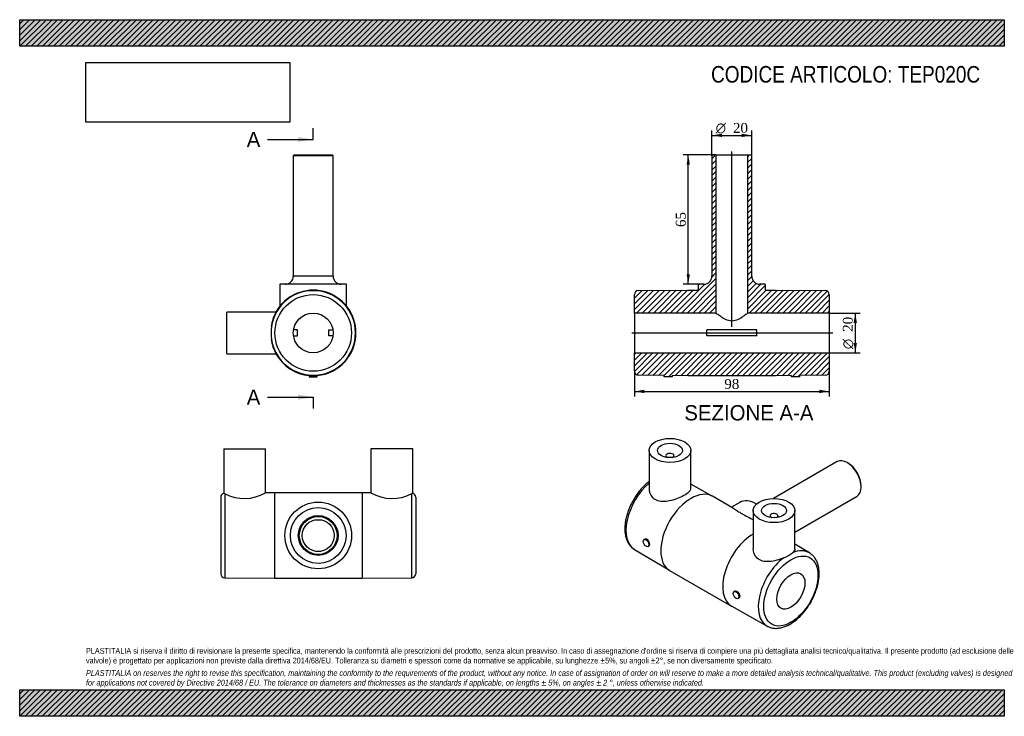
# Model space of a CAD drawing. Header units: millimetres. Extents: x 0 to 495, y 0 to 350.
import ezdxf
from ezdxf.enums import TextEntityAlignment as Align
from ezdxf.lldxf.tags import DXFTag

# ---------------------------------------------------------------- set-up
doc = ezdxf.new("R2010")
doc.units = ezdxf.units.MM
doc.header["$LTSCALE"] = 1.666667
for name, color, linetype in [('Default', 7, 'Continuous'), ('DV4_Default', 7, 'Continuous'), ('TEP020C', 7, 'Continuous')]:
    doc.layers.add(name, color=color, linetype=linetype)
doc.styles.add('SEACAD_Solid_Edge_ANSI', font='seans.ttf')
doc.styles.add('SEACAD_Solid_Edge_ANSI1_Symbols', font='semeca1.ttf')
doc.styles.add('SEACAD_Times_New_Roman', font='times.ttf')
tags = doc.linetypes.add('CENTER2', pattern=[28.575, 19.05, -3.175, 3.175, -3.175]).pattern_tags.tags
tags[10:11] = [DXFTag(74, 4), DXFTag(75, 0), DXFTag(340, '0'), DXFTag(46, 0.0), DXFTag(50, 0.0), DXFTag(44, 0.0), DXFTag(45, 0.0)]
tags[8:9] = [DXFTag(74, 4), DXFTag(75, 0), DXFTag(340, '0'), DXFTag(46, 0.0), DXFTag(50, 0.0), DXFTag(44, 0.0), DXFTag(45, 0.0)]
tags[6:7] = [DXFTag(74, 4), DXFTag(75, 0), DXFTag(340, '0'), DXFTag(46, 0.0), DXFTag(50, 0.0), DXFTag(44, 0.0), DXFTag(45, 0.0)]
tags[4:5] = [DXFTag(74, 4), DXFTag(75, 0), DXFTag(340, '0'), DXFTag(46, 0.0), DXFTag(50, 0.0), DXFTag(44, 0.0), DXFTag(45, 0.0)]
doc.dimstyles.new('ANSImm', dxfattribs={"dimtxt": 5, "dimasz": 5, "dimexe": 2.5, "dimexo": 0, "dimgap": 1.25, "dimtad": 1, "dimdsep": 46, "dimtxsty": 'SEACAD_Times_New_Roman', "dimblk1": '_SE_FILLED', "dimblk2": '_SE_FILLED', "dimsah": 1, "dimcen": 2.5, "dimazin": 0, "dimtfac": 0.85, "dimtdec": 3, "dimtofl": 0, "dimtmove": 0, "dimatfit": 3, "dimfxl": 1, "dimarcsym": 0})
picture_1 = doc.add_image_def('image1.jpg', size_in_pixel=(4302, 1260))

# ---------------------------------------------------------------- blocks, each defined once
blk = doc.blocks.new('SE')
at = {"layer": 'TEP020C', "color": 7, "linetype": 'Continuous'}
for p, q in [((102.57, 134.35), (123.57, 134.35)), ((102.57, 134.35), (102.57, 112.04)), ((123.57, 112.3), (123.57, 134.35)), ((197.57, 134.35), (176.57, 134.35)), ((176.57, 134.35), (176.57, 112.3)), ((197.57, 112.04), (197.57, 134.35)), ((101.07, 110.1), (101.07, 71.6)), ((103.05, 111.87), (103.05, 69.6)), ((128.05, 112.35), (123.56, 112.31)), ((128.05, 112.35), (128.05, 69.35)), ((172.09, 112.35), (128.05, 112.35)), ((172.09, 112.35), (172.09, 69.35)), ((176.57, 112.31), (172.09, 112.35)), ((197.09, 69.6), (197.09, 111.87)), ((199.07, 110.1), (199.07, 71.6)), ((148.72, 98.74), (151.41, 98.74)), ((148.72, 82.97), (151.41, 82.97)), ((103.05, 69.6), (128.05, 69.35)), ((128.05, 69.35), (172.09, 69.35)), ((172.09, 69.35), (197.09, 69.6))]:
    blk.add_line(p, q, dxfattribs=at)
for radius in [16.75, 14, 10, 9.5, 8]:
    blk.add_circle((150.07, 90.85), radius, dxfattribs=at)
for centre, radius, start, end in [((103.07, 110.1), 2, 104.3948, 180), ((101.99, 109.65), 2.45, 64.5851, 76.4896), ((112.91, 130.66), 21.22, 242.2989, 300.148), ((187.22, 130.66), 21.22, 239.852, 297.7011), ((198.14, 109.65), 2.45, 103.5104, 115.4149), ((197.07, 110.1), 2, 0, 75.6092), ((103.07, 71.6), 2, 180, 269.4271), ((197.07, 71.6), 2, 270.5729, 0)]:
    blk.add_arc(centre, radius, start, end, dxfattribs=at)
blk = doc.blocks.new('SE1')
at = {"layer": 'TEP020C', "color": 7, "linetype": 'Continuous'}
for p, q in [((316.41, 133.57), (316.41, 114.33)), ((324.91, 130.95), (324.91, 130.15)), ((328.91, 130.15), (328.91, 130.95)), ((337.41, 114.46), (337.41, 133.57)), ((411, 127.94), (378.92, 109.42)), ((416.36, 127.24), (416, 127.44)), ((348.17, 110.6), (337.41, 116.64)), ((423.08, 115.2), (423.08, 115.6)), ((358.87, 104.42), (348.25, 110.55)), ((389.73, 92.56), (421, 110.62)), ((362.02, 107.45), (357.82, 105.03)), ((368.73, 103.36), (368.73, 84.25)), ((377.23, 100.74), (377.23, 99.94)), ((381.23, 99.94), (381.23, 100.74)), ((389.73, 84.12), (389.73, 103.36)), ((314.36, 89.03), (313.89, 88.76)), ((315.89, 85.29), (316.34, 85.55)), ((397.02, 82.11), (389.73, 86.43)), ((309.12, 83.78), (326.68, 73.36)), ((326.75, 73.31), (357.89, 55.34)), ((359.59, 62.89), (359.14, 62.63)), ((361.14, 59.17), (361.61, 59.44)), ((357.97, 55.29), (375.77, 45.3))]:
    blk.add_line(p, q, dxfattribs=at)
blk.add_arc((378.84, 93.86), 15.17, 290.2745, 309.7255, dxfattribs=at)
for centre, major_axis in [((326.91, 133.57), (10.5, 0)), ((326.91, 133.57), (6.25, 0)), ((379.23, 103.36), (-10.5, 0)), ((379.23, 103.36), (-6.25, 0)), ((314.89, 87.03), (-1, 1.73)), ((387.72, 62.94), (-9.63, -16.67)), ((387.72, 62.94), (-5, -8.66)), ((360.14, 60.9), (1, -1.73))]:
    blk.add_ellipse(centre, major_axis=major_axis, ratio=0.57735, dxfattribs=at)
for centre, major_axis, start_param, end_param in [((326.91, 130.95), (2, 0), 0, 4.078241), ((326.91, 130.95), (2, 0), 5.346537, 6.283185), ((416, 119.28), (-5, 8.66), 3.141593, 6.283185), ((416.36, 119.48), (4.75, -8.23), 0.785398, 2.356194), ((319.82, 102.14), (-10.62, -18.4), 4.156252, 6.276114), ((337.5, 91.93), (-10.75, -18.62), 3.141593, 6.283185), ((370.4, 92.95), (-8.38, 14.51), 5.498151, 6.283185), ((379.23, 100.74), (-2, 0), 2.204945, 6.283185), ((379.23, 100.74), (-2, 0), 0, 0.936648), ((368.64, 73.95), (-10.75, -18.62), 3.920909, 6.283185), ((386.32, 63.75), (-10.62, -18.4), 4.075223, 6.289604), ((386.32, 63.75), (-10.62, -18.4), 3.132397, 3.778759), ((368.64, 73.95), (-10.75, -18.62), 0, 0.007071)]:
    blk.add_ellipse(centre, major_axis=major_axis, ratio=0.57735, start_param=start_param, end_param=end_param, dxfattribs=at)
for points, knots in [([(316.41, 117.95), (316.4, 117.95), (316.08, 117.7), (315.44, 117.18), (314.52, 116.36), (313.61, 115.49), (312.74, 114.56), (311.89, 113.59), (311.07, 112.57), (310.29, 111.51), (309.54, 110.42), (308.83, 109.3), (308.17, 108.15), (307.54, 106.98), (306.97, 105.78), (306.44, 104.58), (305.97, 103.36), (305.55, 102.14), (305.18, 100.92), (304.87, 99.7), (304.62, 98.49), (304.43, 97.29), (304.3, 96.11), (304.23, 94.94), (304.22, 93.8), (304.28, 92.69), (304.4, 91.62), (304.59, 90.58), (304.85, 89.59), (305.17, 88.65), (305.55, 87.77), (305.99, 86.94), (306.5, 86.18), (307.05, 85.49), (307.66, 84.86), (308.31, 84.32), (308.82, 83.95), (309.08, 83.81), (309.12, 83.79)], [0.0692694, 0.0692694, 0.0692694, 0.0692694, 0.069895, 0.0974451, 0.1249613, 0.1524415, 0.1798868, 0.2073003, 0.2346863, 0.2620501, 0.2893976, 0.3167347, 0.3440678, 0.3714032, 0.3987452, 0.4261003, 0.4534749, 0.4808754, 0.508308, 0.5357786, 0.5632921, 0.5908526, 0.6184619, 0.6461191, 0.6738185, 0.7015484, 0.7292823, 0.7569816, 0.7845981, 0.8120727, 0.83934, 0.8663373, 0.8930159, 0.9193527, 0.9453561, 0.9710674, 0.9965561, 1, 1, 1, 1]), ([(316.41, 114.33), (316.41, 113.72), (316.49, 113.11), (316.94, 111.58), (317.42, 110.72), (318.8, 109.29), (319.68, 108.75), (322.72, 107.75), (325.23, 107.95), (328.87, 108.89), (330.1, 109.31), (332.35, 110.23), (333.42, 110.76), (335.2, 111.78), (335.94, 112.3), (336.98, 113.27), (337.29, 113.73), (337.4, 114.27), (337.41, 114.36), (337.41, 114.46)], [0.0853224, 0.0853224, 0.0853224, 0.0853224, 0.125, 0.125, 0.1875, 0.1875, 0.25, 0.25, 0.375, 0.375, 0.4375, 0.4375, 0.5, 0.5, 0.5625, 0.5625, 0.625, 0.625, 0.6384202, 0.6384202, 0.6384202, 0.6384202]), ([(358.86, 104.43), (358.91, 104.4), (358.96, 104.37), (359.41, 104.1), (359.89, 103.79), (361.06, 103.04), (361.77, 102.61), (363.39, 101.67), (364.32, 101.16), (366.27, 100.1), (367.29, 99.55), (368.44, 98.9), (368.59, 98.81), (368.74, 98.73)], [0.6830044, 0.6830044, 0.6830044, 0.6830044, 0.6875, 0.6875, 0.71875, 0.71875, 0.75, 0.75, 0.78125, 0.78125, 0.8125, 0.8125, 0.8171065, 0.8171065, 0.8171065, 0.8171065]), ([(316.34, 85.55), (316.34, 85.56), (316.34, 85.56), (316.58, 85.7), (316.72, 86.03), (316.71, 86.9), (316.57, 87.42), (316.08, 88.35), (315.73, 88.74), (315, 89.16), (314.63, 89.19), (314.35, 89.03)], [0.2480801, 0.2480801, 0.2480801, 0.2480801, 0.25, 0.25, 0.375, 0.375, 0.5, 0.5, 0.625, 0.625, 0.7481698, 0.7481698, 0.7481698, 0.7481698]), ([(384.1, 79.63), (382.98, 79.15), (381.8, 78.72), (379.35, 78.04), (378.12, 77.81), (375.72, 77.65), (374.56, 77.73), (372.45, 78.31), (371.52, 78.81), (369.43, 80.73), (368.74, 82.51), (368.74, 84.25)], [0, 0, 0, 0, 0.0625, 0.0625, 0.125, 0.125, 0.1875, 0.1875, 0.25, 0.25, 0.3621553, 0.3621553, 0.3621553, 0.3621553]), ([(375.77, 45.32), (375.93, 45.22), (376.3, 45.01), (376.99, 44.73), (377.79, 44.47), (378.63, 44.3), (379.5, 44.2), (380.39, 44.17), (381.31, 44.23), (382.25, 44.36), (383.2, 44.57), (384.17, 44.86), (385.15, 45.23), (386.13, 45.67), (387.12, 46.19), (388.09, 46.77), (389.06, 47.43), (390.02, 48.15), (390.95, 48.92), (391.87, 49.76), (392.77, 50.65), (393.64, 51.59), (394.48, 52.57), (395.29, 53.6), (396.06, 54.67), (396.8, 55.77), (397.5, 56.9), (398.15, 58.06), (398.76, 59.23), (399.32, 60.43), (399.83, 61.64), (400.29, 62.86), (400.7, 64.08), (401.05, 65.3), (401.35, 66.52), (401.58, 67.73), (401.76, 68.92), (401.87, 70.1), (401.92, 71.26), (401.91, 72.39), (401.84, 73.49), (401.7, 74.55), (401.49, 75.58), (401.22, 76.56), (400.88, 77.48), (400.48, 78.35), (400.02, 79.16), (399.5, 79.91), (398.93, 80.58), (398.31, 81.18), (397.67, 81.7), (397.26, 81.95), (397.04, 82.09)], [0, 0, 0, 0, 0.011728, 0.030655, 0.04961, 0.068663, 0.087877, 0.107297, 0.12695, 0.146837, 0.166942, 0.187232, 0.207666, 0.228201, 0.248797, 0.269423, 0.290052, 0.310666, 0.331259, 0.351825, 0.372365, 0.392878, 0.413369, 0.43384, 0.454296, 0.474741, 0.49518, 0.515616, 0.536056, 0.556501, 0.576958, 0.59743, 0.617923, 0.638442, 0.65899, 0.67957, 0.700187, 0.72084, 0.741528, 0.762246, 0.782983, 0.803716, 0.824413, 0.845038, 0.865543, 0.88588, 0.906004, 0.925882, 0.945505, 0.964884, 0.984057, 1, 1, 1, 1]), ([(359.59, 62.89), (359.59, 62.89), (359.6, 62.89), (359.89, 63.05), (360.28, 63.02), (361.02, 62.59), (361.38, 62.19), (361.87, 61.26), (362, 60.74), (361.99, 59.89), (361.85, 59.57), (361.6, 59.43)], [0.4978599, 0.4978599, 0.4978599, 0.4978599, 0.5, 0.5, 0.625, 0.625, 0.75, 0.75, 0.875, 0.875, 1, 1, 1, 1])]:
    blk.add_open_spline(points, degree=3, knots=knots, dxfattribs=at)
blk.add_open_spline([(389.73, 84.12), (389.73, 83.5), (389.34, 82.87), (388.54, 82.19)], degree=3, dxfattribs=at)
blk = doc.blocks.new('DMBLK39')
at = {"layer": 'Default', "linetype": 'Continuous'}
for points in [[(314.02, 162.38), (314.02, 164.05), (309.02, 163.22)], [(402.02, 162.38), (407.02, 163.22), (402.02, 164.05)]]:
    blk.add_hatch(color=7, dxfattribs=at).paths.add_polyline_path(points)
at = {"layer": 'Default', "color": 7, "linetype": 'Continuous'}
for p, q in [((309.02, 173.36), (309.02, 160.72)), ((407.02, 173.36), (407.02, 160.72)), ((309.02, 163.22), (407.02, 163.22))]:
    blk.add_line(p, q, dxfattribs=at)
at = {"layer": 'Default', "color": 7, "linetype": 'Continuous', "style": 'SEACAD_Times_New_Roman'}
blk.add_text('98', height=5, dxfattribs=at).set_placement((354.23, 169.47), align=Align.TOP_LEFT)
blk = doc.blocks.new('_SE_FILLED')
at = {"color": 0}
blk.add_line((0, 0), (-1, 0), dxfattribs=at)
blk.add_solid([(0, 0), (-1, -0.1665), (-1, 0.1665), (0, 0)], dxfattribs=at)
blk = doc.blocks.new('DMBLK40')
at = {"layer": 'Default', "linetype": 'Continuous'}
for points in [[(335.28, 277.11), (336.95, 277.11), (336.11, 282.11)], [(335.28, 222.11), (336.11, 217.11), (336.95, 222.11)]]:
    blk.add_hatch(color=7, dxfattribs=at).paths.add_polyline_path(points)
at = {"layer": 'Default', "color": 7, "linetype": 'Continuous'}
for p, q in [((350.02, 282.11), (333.61, 282.11)), ((336.11, 217.11), (336.11, 282.11)), ((344.02, 217.11), (333.61, 217.11))]:
    blk.add_line(p, q, dxfattribs=at)
at = {"layer": 'Default', "color": 7, "linetype": 'Continuous', "style": 'SEACAD_Times_New_Roman'}
blk.add_text('65', height=5, rotation=90, dxfattribs=at).set_placement((329.86, 245.81), align=Align.TOP_LEFT)
blk = doc.blocks.new('SE2')
at = {"layer": 'TEP020C', "color": 7, "linetype": 'Continuous'}
for p, q in [((138.06, 282.11), (137.56, 281.61)), ((157.56, 281.61), (137.56, 281.61)), ((137.56, 281.61), (137.56, 221.11)), ((138.06, 282.11), (157.06, 282.11)), ((157.56, 281.61), (157.06, 282.11)), ((157.56, 221.11), (157.56, 281.61)), ((157.56, 221.11), (137.56, 221.11)), ((164.31, 217.11), (130.81, 217.11)), ((130.81, 217.11), (130.81, 206.11)), ((164.31, 206.11), (164.31, 217.11)), ((104.06, 182.11), (104.06, 203.11)), ((128.97, 203.11), (104.06, 203.11)), ((139.68, 194.11), (137.68, 194.11)), ((139.68, 191.11), (139.68, 194.11)), ((155.45, 194.11), (157.45, 194.11)), ((155.45, 191.11), (155.45, 194.11)), ((137.68, 191.11), (139.68, 191.11)), ((157.45, 191.11), (155.45, 191.11)), ((104.06, 182.11), (128.97, 182.11)), ((145.56, 171.3), (145.56, 170.61)), ((145.56, 170.61), (149.56, 170.61)), ((149.56, 170.61), (149.56, 171.3))]:
    blk.add_line(p, q, dxfattribs=at)
for radius in [19.25, 10]:
    blk.add_circle((147.56, 192.61), radius, dxfattribs=at)
for centre, radius, start, end in [((133.56, 221.11), 4, 270, 0), ((161.56, 221.11), 4, 180, 270), ((147.56, 192.61), 21.25, 188.4931, 171.5069), ((147.56, 192.61), 21.5, 0, 150.7664), ((146.98, 192.61), 20.84, 149.7537, 171.2683), ((154.34, 192.61), 27.97, 173.5578, 186.4422), ((146.98, 192.61), 20.84, 188.7317, 210.2443), ((147.56, 192.61), 21.5, 275.3376, 0), ((147.56, 192.61), 21.5, 209.2336, 264.6624), ((147.56, 189.01), 17.82, 263.5551, 276.4443)]:
    blk.add_arc(centre, radius, start, end, dxfattribs=at)
blk = doc.blocks.new('SE4')
at = {"color": 7, "linetype": 'Continuous', "style": 'SEACAD_Solid_Edge_ANSI'}
blk.add_text('A', height=7.67, dxfattribs=at).set_placement((114.13, 293.65), align=Align.TOP_LEFT)
blk = doc.blocks.new('SE5')
at = {"color": 7, "linetype": 'Continuous', "style": 'SEACAD_Solid_Edge_ANSI'}
blk.add_text('A', height=7.67, dxfattribs=at).set_placement((114.13, 164.17), align=Align.TOP_LEFT)
blk = doc.blocks.new('SEANNOT_GROUP')
at = {"linetype": 'Continuous'}
blk.add_hatch(color=7, dxfattribs=at).paths.add_polyline_path([(139.9, 288.54), (147.56, 289.82), (139.9, 291.09)])
at = {"color": 7, "linetype": 'Continuous'}
blk.add_lwpolyline([(124.56, 289.82), (147.56, 289.82)], dxfattribs=at)
blk = doc.blocks.new('SEANNOT_GROUP1')
at = {"linetype": 'Continuous'}
blk.add_hatch(color=7, dxfattribs=at).paths.add_polyline_path([(139.9, 159.06), (147.56, 160.34), (139.9, 161.62)])
at = {"color": 7, "linetype": 'Continuous'}
blk.add_lwpolyline([(124.56, 160.34), (147.56, 160.34)], dxfattribs=at)
blk = doc.blocks.new('SE3')
at = {"layer": 'Default', "color": 7, "linetype": 'CENTER2'}
for p, q in [((147.56, 289.82), (147.56, 295.57)), ((147.56, 160.34), (147.56, 154.59))]:
    blk.add_line(p, q, dxfattribs=at)
at = {"layer": 'Default', "color": 7, "linetype": 'CENTER2', "const_width": 0.0001}
blk.add_lwpolyline([(147.56, 289.82), (147.56, 160.34)], dxfattribs=at)
at = {"layer": 'Default'}
for name in ['SE4', 'SEANNOT_GROUP', 'SE5', 'SEANNOT_GROUP1']:
    blk.add_blockref(name, (0, 0), dxfattribs=at)
blk = doc.blocks.new('SE6')
at = {"layer": 'TEP020C', "linetype": 'Continuous'}
h = blk.add_hatch(dxfattribs=at)
h.set_pattern_fill('LINE', scale=0.62992, angle=45, style=0)
edge = h.paths.add_edge_path()
edge.add_line((348.52, 282.11), (348.02, 281.61))
edge.add_line((348.02, 281.61), (348.02, 221.11))
edge.add_arc((344.02, 221.11), 4, 270, 360, ccw=False)
edge.add_line((344.02, 217.11), (341.27, 217.11))
edge.add_line((341.27, 217.11), (341.27, 214.11))
edge.add_line((341.27, 214.11), (336, 214.11))
edge.add_line((336, 214.11), (311, 213.86))
edge.add_arc((311.02, 211.86), 2, 90.5729, 180)
edge.add_line((309.02, 211.86), (309.02, 202.61))
edge.add_line((309.02, 202.61), (350.02, 202.61))
edge.add_line((350.02, 202.61), (350.02, 282.11))
edge.add_line((350.02, 282.11), (348.52, 282.11))
h = blk.add_hatch(dxfattribs=at)
h.set_pattern_fill('LINE', scale=0.62992, angle=45, style=0)
edge = h.paths.add_edge_path()
edge.add_line((368.02, 221.11), (368.02, 281.61))
edge.add_line((368.02, 281.61), (367.52, 282.11))
edge.add_line((367.52, 282.11), (366.02, 282.11))
edge.add_line((366.02, 282.11), (366.02, 202.61))
edge.add_line((366.02, 202.61), (407.02, 202.61))
edge.add_line((407.02, 202.61), (407.02, 211.86))
edge.add_arc((405.02, 211.86), 2, 0, 89.4271)
edge.add_line((405.04, 213.86), (380.04, 214.11))
edge.add_line((380.04, 214.11), (374.77, 214.11))
edge.add_line((374.77, 214.11), (374.77, 217.11))
edge.add_line((374.77, 217.11), (372.02, 217.11))
edge.add_arc((372.02, 221.11), 4, 180, 270, ccw=False)
h = blk.add_hatch(dxfattribs=at)
h.set_pattern_fill('LINE', scale=0.62992, angle=45, style=0)
edge = h.paths.add_edge_path()
edge.add_line((324.02, 170.61), (328.02, 170.61))
edge.add_line((328.02, 170.61), (328.02, 171.19))
edge.add_line((328.02, 171.19), (336, 171.11))
edge.add_line((336, 171.11), (380.04, 171.11))
edge.add_line((380.04, 171.11), (388.02, 171.19))
edge.add_line((388.02, 171.19), (388.02, 170.61))
edge.add_line((388.02, 170.61), (392.02, 170.61))
edge.add_line((392.02, 170.61), (392.02, 171.23))
edge.add_line((392.02, 171.23), (405.04, 171.36))
edge.add_arc((405.02, 173.36), 2, 270.5729, 360)
edge.add_line((407.02, 173.36), (407.02, 182.61))
edge.add_line((407.02, 182.61), (309.02, 182.61))
edge.add_line((309.02, 182.61), (309.02, 173.36))
edge.add_arc((311.02, 173.36), 2, 180, 269.4271)
edge.add_line((311, 171.36), (324.02, 171.23))
edge.add_line((324.02, 171.23), (324.02, 170.61))
at = {"layer": 'DV4_Default', "color": 7, "linetype": 'CENTER2'}
for p, q in [((358.02, 195.68), (358.02, 283.86)), ((307.78, 192.61), (408.77, 192.61))]:
    blk.add_line(p, q, dxfattribs=at)
at = {"layer": 'TEP020C', "color": 7, "linetype": 'Continuous'}
for p, q in [((348.02, 281.61), (348.52, 282.11)), ((348.02, 281.61), (348.02, 221.11)), ((348.52, 282.11), (350.02, 282.11)), ((350.02, 282.11), (366.02, 282.11)), ((350.02, 282.11), (350.02, 202.61)), ((366.02, 282.11), (367.52, 282.11)), ((366.02, 202.61), (366.02, 282.11)), ((367.52, 282.11), (368.02, 281.61)), ((368.02, 221.11), (368.02, 281.61)), ((311, 213.86), (336, 214.11)), ((336, 214.11), (341.27, 214.11)), ((344.02, 217.11), (341.27, 217.11)), ((341.27, 214.11), (341.27, 217.11)), ((374.77, 217.11), (372.02, 217.11)), ((374.77, 217.11), (374.77, 214.11)), ((374.77, 214.11), (380.04, 214.11)), ((380.04, 214.11), (405.04, 213.86)), ((309.02, 202.61), (309.02, 211.86)), ((407.02, 211.86), (407.02, 202.61)), ((309.02, 202.61), (309.02, 182.61)), ((350.02, 202.61), (309.02, 202.61)), ((407.02, 202.61), (366.02, 202.61)), ((407.02, 202.61), (407.02, 182.61)), ((345.52, 191.11), (345.52, 194.11)), ((370.52, 194.11), (345.52, 194.11)), ((370.52, 191.11), (370.52, 194.11)), ((370.52, 191.11), (345.52, 191.11)), ((309.02, 173.36), (309.02, 182.61)), ((309.02, 182.61), (407.02, 182.61)), ((407.02, 182.61), (407.02, 173.36)), ((324.02, 171.23), (311, 171.36)), ((324.02, 170.61), (324.02, 171.23)), ((328.02, 170.61), (324.02, 170.61)), ((328.02, 171.19), (328.02, 170.61)), ((336, 171.11), (328.02, 171.19)), ((380.04, 171.11), (336, 171.11)), ((388.02, 171.19), (380.04, 171.11)), ((388.02, 170.61), (388.02, 171.19)), ((392.02, 170.61), (388.02, 170.61)), ((405.04, 171.36), (392.02, 171.23)), ((392.02, 171.23), (392.02, 170.61))]:
    blk.add_line(p, q, dxfattribs=at)
for centre, radius, start, end in [((344.02, 221.11), 4, 270, 0), ((372.02, 221.11), 4, 180, 270), ((311.02, 211.86), 2, 90.5729, 180), ((405.02, 211.86), 2, 0, 89.4271), ((311.02, 173.36), 2, 180, 269.4271), ((405.02, 173.36), 2, 270.5729, 0)]:
    blk.add_arc(centre, radius, start, end, dxfattribs=at)
blk.add_open_spline([(366.02, 202.61), (366.02, 202.61), (365.78, 202.41), (364.94, 201.76), (364.34, 201.3), (362.92, 200.34), (362.09, 199.81), (360.23, 198.95), (359.14, 198.61), (356.91, 198.61), (355.84, 198.94), (353.95, 199.81), (353.13, 200.33), (351.7, 201.3), (351.12, 201.75), (350.26, 202.41), (350.02, 202.61), (350.02, 202.61)], degree=3, knots=[0, 0, 0, 0, 0.125, 0.125, 0.25, 0.25, 0.375, 0.375, 0.5, 0.5, 0.625, 0.625, 0.75, 0.75, 0.875, 0.875, 1, 1, 1, 1], dxfattribs=at)
blk = doc.blocks.new('GDimGGroup')
at = {"layer": 'Default', "linetype": 'Continuous'}
for points in [[(420.92, 197.61), (420.08, 202.61), (419.25, 197.61)], [(420.92, 187.61), (419.25, 187.61), (420.08, 182.61)]]:
    blk.add_hatch(color=7, dxfattribs=at).paths.add_polyline_path(points)
at = {"layer": 'Default', "color": 7, "linetype": 'Continuous'}
for p, q in [((407.02, 202.61), (422.58, 202.61)), ((420.08, 202.61), (420.08, 182.61)), ((407.02, 182.61), (422.58, 182.61))]:
    blk.add_line(p, q, dxfattribs=at)
for s, style, p in [('20', 'SEACAD_Times_New_Roman', (413.83, 193.17)), ('O', 'SEACAD_Solid_Edge_ANSI1_Symbols', (413.83, 184.46))]:
    blk.add_text(s, height=5, rotation=90, dxfattribs=dict(at, style=style)).set_placement(p, align=Align.TOP_LEFT)
blk = doc.blocks.new('GDimGGroup1')
at = {"layer": 'Default', "linetype": 'Continuous'}
for points in [[(353.02, 292.71), (348.02, 291.88), (353.02, 291.04)], [(363.02, 292.71), (363.02, 291.04), (368.02, 291.88)]]:
    blk.add_hatch(color=7, dxfattribs=at).paths.add_polyline_path(points)
at = {"layer": 'Default', "color": 7, "linetype": 'Continuous'}
for p, q in [((348.02, 281.61), (348.02, 294.38)), ((368.02, 281.61), (368.02, 294.38)), ((348.02, 291.88), (368.02, 291.88))]:
    blk.add_line(p, q, dxfattribs=at)
for s, style, p in [('O', 'SEACAD_Solid_Edge_ANSI1_Symbols', (349.88, 298.13)), ('20', 'SEACAD_Times_New_Roman', (358.58, 298.13))]:
    blk.add_text(s, height=5, dxfattribs=dict(at, style=style)).set_placement(p, align=Align.TOP_LEFT)

msp = doc.modelspace()

# ---------------------------------------------------------------- hatches: boundary and pattern name
at = {"layer": 'Default', "linetype": 'Continuous'}
h = msp.add_hatch(dxfattribs=at)
h.set_pattern_fill('LINE', scale=0.62992, angle=45, style=0)
h.paths.add_polyline_path([(495, 336.667), (495, 350), (0, 350), (0, 336.667)])
for points in [[(495, 336.667), (495, 350), (0, 350), (0, 336.667)], [(495, 0), (495, 13.333), (0, 13.333), (0, 0)]]:
    msp.add_hatch(color=7, dxfattribs=at).paths.add_polyline_path(points)
h = msp.add_hatch(dxfattribs=at)
h.set_pattern_fill('LINE', scale=0.62992, angle=45, style=0)
h.paths.add_polyline_path([(495, 0), (495, 13.333), (0, 13.333), (0, 0)])

# ---------------------------------------------------------------- linework, layer by layer
at = {"layer": 'Default', "color": 7, "linetype": 'Continuous'}
for p, q in [((0, 350), (495, 350)), ((0, 336.667), (0, 350)), ((495, 350), (495, 336.667)), ((495, 336.667), (0, 336.667)), ((0, 13.333), (495, 13.333)), ((0, 0), (0, 13.333)), ((495, 13.333), (495, 0)), ((495, 0), (0, 0))]:
    msp.add_line(p, q, dxfattribs=at)

# ---------------------------------------------------------------- block references
at = {"layer": 'Default'}
for name in ['GDimGGroup1', 'SE3', 'SE6', 'SE2', 'GDimGGroup', 'SE1', 'SE']:
    msp.add_blockref(name, (0, 0), dxfattribs=at)

# ---------------------------------------------------------------- texts
at = {"layer": 'Default', "color": 7, "linetype": 'Continuous', "style": 'SEACAD_Solid_Edge_ANSI'}
msp.add_text('SEZIONE A-A', height=7.66667, dxfattribs=at).set_placement((334.119, 156.332), align=Align.TOP_LEFT)
at = {"layer": 'Default', "attachment_point": 1}
for s, insert, char_height, width in [('{\\fArial Narrow|b0||i0||c0|p34;\\C7;\\H8.333333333;\\W1.;CODICE ARTICOLO: TEP020C}', (347.576, 326.723), 8.33333, 141.35021), ("{\\fArial Narrow|b0||i0||c0|p34;\\C7;\\H2.916666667;\\W1.;PLASTITALIA si riserva il diritto di revisionare la presente specifica, mantenendo la conformità alle prescrizioni del prodotto, senza alcun preavviso. In caso di assegnazione d'ordine si riserva di compiere una più dettagliata analisi tecnico/qualitativa. Il presente prodotto (ad esclusione delle \\P}{\\fArial Narrow|b0||i0||c0|p34;\\C7;\\H2.916666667;\\W1.;valvole) è progettato per applicazioni non previste dalla direttiva 2014/68/EU. Tolleranza su diametri e spessori come da normative se applicabile, su lunghezze ±5%, su angoli ±2°, se non diversamente specificato.\\P}{\\fArial Narrow|b0||i0||c0|p34;\\C7;\\H0.8333333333;\\W1.;   \\P}{\\fArial Narrow|b0||i1||c0|p34;\\C7;\\H2.916666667;\\W1.;PLASTITALIA on reserves the right to revise this specification, maintaining the conformity to the requirements of the product, without any notice. In case of assignation of order on will reserve to make a more detailed analysis technical/qualitative. This product (excluding valves) is designed \\P}{\\fArial Narrow|b0||i1||c0|p34;\\C7;\\H2.916666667;\\W1.;for applications not covered by Directive 2014/68 / EU. The tolerance on diameters and thicknesses as the standards if applicable, on lengths ± 5%, on angles ± 2 °, unless otherwise indicated.\\P}", (33.333, 34.337), 2.916667, 428.33333)]:
    msp.add_mtext(s, dxfattribs=dict(at, insert=insert, char_height=char_height, width=width))

# ---------------------------------------------------------------- dimensions: what is measured, and where the dimension line sits
at = {"layer": 'Default', "color": 7, "linetype": 'Continuous'}
for base, p1, p2, angle, picture, middle, dimtype in [((336.112, 282.106), (344.022, 217.106), (350.022, 282.106), 90, 'DMBLK40', (336.112, 249.606), 160), ((309.022, 163.217), (309.022, 173.356), (407.022, 173.356), 0, 'DMBLK39', (358.022, 163.217), 161)]:
    dim = msp.add_linear_dim(base=base, p1=p1, p2=p2, angle=angle, text='\\A1;<>', dimstyle='ANSImm', dxfattribs=at)
    dim.commit()
    dim.dimension.update_dxf_attribs({"geometry": picture, "text_midpoint": middle, "dimtype": dimtype})

# ---------------------------------------------------------------- pictures from other files: only their frames are drawn
image = msp.add_image(picture_1, insert=(33.333, 298.505), size_in_units=(102.429, 30))
image.dxf.flags = 7

doc.saveas('drawing.dxf')
